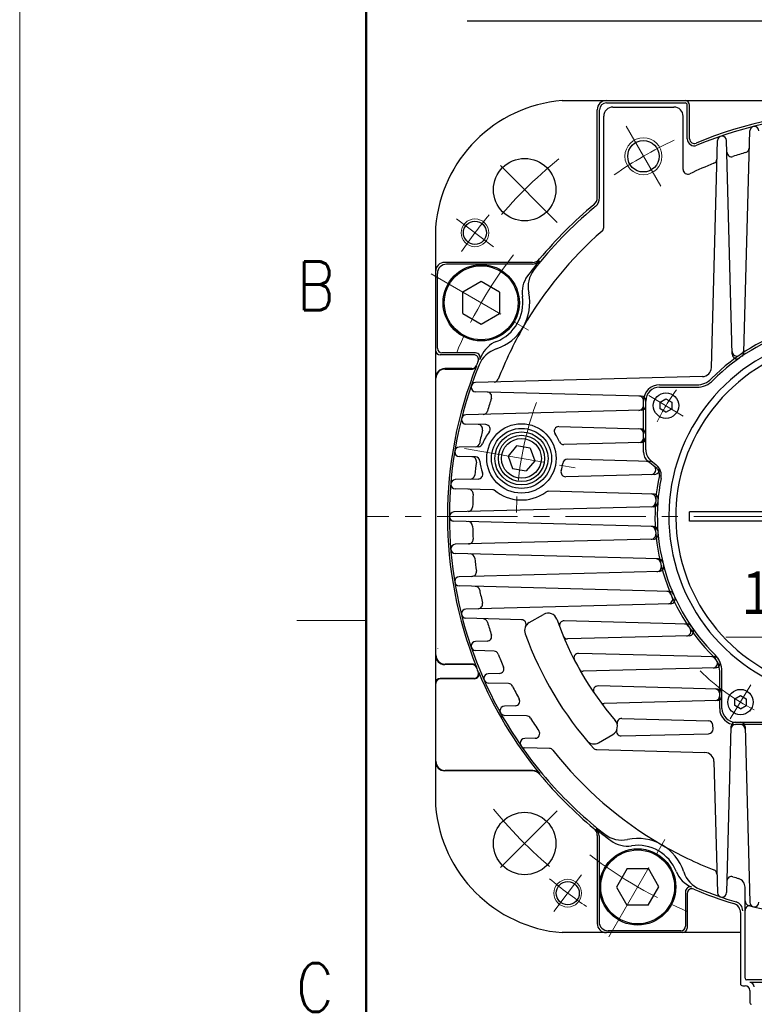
# Model space of a CAD drawing. Header units: millimetres. Extents: x 0 to 1300, y 0 to 891.
# Tile 43 of 142: x 0 to 159, y 512 to 725. Entities that reach past the tile are written whole.
import ezdxf

# ---------------------------------------------------------------- set-up
doc = ezdxf.new("R2010")
doc.units = ezdxf.units.MM
doc.header["$LTSCALE"] = 0.547069
doc.linetypes.add('CENTER', pattern=[50.8, 31.75, -6.35, 6.35, -6.35])
doc.linetypes.add('DOTSX', pattern=[6.35, 3.175, -3.175])
doc.layers.add('NoLayerName_001', color=7, linetype='Continuous')
doc.styles.get("Standard").update_dxf_attribs({"font": 'txt', "bigfont": 'extfont2'})
doc.dimstyles.get("Standard").update_dxf_attribs({"dimtxt": 2.5, "dimasz": 2.5, "dimexe": 1, "dimexo": 1, "dimtad": 1, "dimdec": 3, "dimzin": 0, "dimdsep": 46, "dimtxsty": 'Standard', "dimcen": 2.5, "dimadec": 3, "dimazin": 0, "dimtfac": 0.75, "dimtdec": 3, "dimtmove": 0, "dimatfit": 3, "dimfxl": 1, "dimarcsym": 0})

# ---------------------------------------------------------------- blocks, each defined once
blk = doc.blocks.new('_OPEN30')
at = {"color": 0, "linetype": 'ByBlock', "lineweight": -2}
for p, q in [((-1, 0.267949), (0, 0)), ((0, 0), (-1, -0.267949)), ((0, 0), (-1, 0))]:
    blk.add_line(p, q, dxfattribs=at)
blk = doc.blocks.new('*D118')
at = {"layer": 'Defpoints', "color": 0}
for p in [(180, 614.49), (180, 591.88), (195.5, 580.24)]:
    blk.add_point(p, dxfattribs=at)
at = {"layer": 'NoLayerName_001', "color": 0, "linetype": 'Continuous', "lineweight": 13}
for p, q in [((195.5, 583.24), (195.5, 594.88)), ((180, 591.88), (152.86, 591.88)), ((191, 591.88), (184.5, 591.88))]:
    blk.add_line(p, q, dxfattribs=at)
at = {"layer": 'NoLayerName_001', "color": 0, "lineweight": 13, "xscale": 4.5, "yscale": 4.5, "zscale": 4.5, "rotation": 180}
blk.add_blockref('_OPEN30', (180, 591.88), dxfattribs=at)
at = {"layer": 'NoLayerName_001', "color": 0, "lineweight": 13, "xscale": 4.5, "yscale": 4.5, "zscale": 4.5}
blk.add_blockref('_OPEN30', (195.5, 591.88), dxfattribs=at)
at = {"layer": 'NoLayerName_001', "color": 0, "lineweight": 13, "insert": (164.18, 601.14), "char_height": 10.5, "attachment_point": 5}
blk.add_mtext('\\W0.8000;１６', dxfattribs=at)

msp = doc.modelspace()

# ---------------------------------------------------------------- linework, layer by layer
at = {"layer": 'NoLayerName_001', "color": 7, "linetype": 'Continuous', "lineweight": 13}
msp.add_line((0, 0), (0, 891), dxfattribs=at)
at = {"layer": 'NoLayerName_001', "color": 7, "linetype": 'Continuous', "lineweight": 50}
msp.add_line((75, 30), (75, 861), dxfattribs=at)
at = {"layer": 'NoLayerName_001', "color": 7, "linetype": 'Continuous', "lineweight": 25}
for p, q in [((117.4, 707.9913), (242.601, 707.9913)), ((127, 707.4913), (144, 707.4913)), ((125, 686.9931), (125, 705.9913)), ((125.5, 686.9931), (125.5, 705.9913)), ((128.4, 706.5913), (141.6, 706.5913)), ((144.5, 699.6996), (144.5, 706.9913)), ((145, 699.6996), (145, 706.9913)), ((126.4, 680.504), (126.4, 704.5913)), ((143.6, 693.0635), (143.6, 704.5913)), ((156.7449, 653.4715), (158.0003, 701.4141)), ((149.7144, 650.2238), (151.0003, 699.3317)), ((154.2103, 653.0999), (152.9997, 699.3317)), ((90, 680.5913), (90, 555.3903)), ((110.9982, 672.9913), (92, 672.9913)), ((110.9269, 672.5898), (92.401, 672.5898)), ((90.401, 654.3927), (90.401, 670.5898)), ((99.8737, 668.8491), (95.9116, 666.5616)), ((103.8547, 666.5288), (99.8737, 668.8491)), ((95.9306, 661.9538), (95.9116, 666.5616)), ((103.8547, 666.5288), (103.8737, 661.9209)), ((95.9306, 661.9538), (99.9116, 659.6334)), ((99.9116, 659.6334), (103.8737, 661.9209)), ((98.2917, 652.9913), (91, 652.9913)), ((98.677, 653.3927), (91.401, 653.3927)), ((97.8827, 649.9913), (92, 649.9913)), ((92.087, 649.904), (97.9697, 649.904)), ((90.087, 588.0785), (90.087, 647.904)), ((147.7674, 648.2769), (98.6596, 646.9909)), ((138.5, 646.4913), (146.5336, 646.4913)), ((138.5, 645.9913), (146.5336, 645.9913)), ((134.5262, 644.0524), (98.6596, 644.9916)), ((138.6316, 642.7146), (139.8816, 643.4363)), ((139.8816, 643.4363), (141.1316, 642.7146)), ((135, 642.9913), (135, 643.0307)), ((135, 631.9457), (135, 642.9913)), ((135.5, 632.423), (135.5, 642.9913)), ((138.6316, 641.2713), (138.6316, 642.7146)), ((139.8816, 640.5496), (138.6316, 641.2713)), ((139.8816, 640.5496), (141.1316, 641.2713)), ((141.1316, 642.7146), (141.1316, 641.2713)), ((134.5262, 640.9847), (96.5772, 639.9909)), ((100.8609, 637.8794), (96.5772, 637.9916)), ((116.7134, 637.4643), (134.4262, 637.0005)), ((99.267, 633.0995), (95.121, 632.9909)), ((107.5518, 633.3044), (105.6963, 631.093)), ((110.5193, 632.7812), (107.5518, 633.3044)), ((110.5193, 632.7812), (111.5066, 630.0685)), ((134.5262, 634.0228), (117.7913, 633.5846)), ((98.6508, 630.8992), (95.121, 630.9916)), ((105.6963, 631.093), (106.6836, 628.3804)), ((106.6836, 628.3804), (109.6511, 627.8571)), ((111.5066, 630.0685), (109.6511, 627.8571)), ((136.511, 629.9078), (118.5551, 630.378)), ((137.9226, 628.388), (135.9275, 630.0022)), ((136.613, 630.0907), (137.7632, 629.1602)), ((137.4281, 627.1213), (118.1783, 626.6173)), ((99.2451, 626.1215), (94.2592, 625.9909)), ((102.3714, 623.7792), (94.2592, 623.9916)), ((137.2012, 622.8671), (114.467, 623.4625)), ((137.1402, 620.1213), (93.9738, 618.9909)), ((145, 616.9913), (145, 618.9913)), ((163.3, 618.9913), (145, 618.9913)), ((137.1402, 615.8613), (93.9738, 616.9916)), ((163.3, 616.9913), (145, 616.9913)), ((137.2012, 613.1154), (94.2592, 611.9909)), ((138.2415, 608.8399), (94.2592, 609.9916)), ((138.4219, 606.1248), (95.121, 604.9909)), ((140.6119, 601.8004), (95.121, 602.9916)), ((140.9016, 599.1516), (96.5772, 597.9909)), ((110.2907, 595.0651), (113.3735, 596.845)), ((108.6343, 595.6759), (96.5772, 595.9916)), ((144.5197, 594.7362), (117.8381, 595.4349)), ((144.8914, 592.2016), (118.6006, 591.5131)), ((101.1821, 591.057), (98.6596, 590.9909)), ((102.6782, 588.8864), (98.6596, 588.9916)), ((150.4234, 587.6361), (120.9763, 588.4072)), ((97.8827, 585.9913), (92, 585.9913)), ((97.9414, 586.0785), (92.087, 586.0785)), ((103.8413, 584.0544), (101.4181, 583.9909)), ((150.621, 585.2794), (121.9877, 584.5296)), ((151.5, 576.4913), (151.5, 584.5249)), ((152, 576.4913), (152, 584.5249)), ((90.087, 565.0785), (90.087, 581.904)), ((98.2917, 582.9913), (91, 582.9913)), ((98.4223, 582.904), (91.087, 582.904)), ((105.7862, 581.8772), (101.4181, 581.9916)), ((151.0262, 580.6926), (125.1915, 581.3691)), ((151.0262, 578.1981), (126.4815, 577.5554)), ((154.7483, 578.5946), (155.9983, 579.3163)), ((154.7483, 577.1512), (154.7483, 578.5946)), ((155.9983, 579.3163), (157.2483, 578.5946)), ((157.2483, 578.5946), (157.2483, 577.1512)), ((107.2674, 577.0522), (104.9272, 576.9909)), ((155.9983, 576.4295), (154.7483, 577.1512)), ((155.9983, 576.4295), (157.2483, 577.1512)), ((109.7269, 574.8659), (104.9272, 574.9916)), ((130.3093, 574.327), (149.0786, 573.8355)), ((155, 573.4913), (165.5683, 573.4913)), ((166.0455, 572.9913), (155, 572.9913)), ((125.2907, 569.0843), (128.3735, 570.8642)), ((130.2069, 570.5384), (149.0997, 571.0332)), ((150.0731, 572.059), (150.0521, 572.862)), ((153.9389, 572.5174), (152.9997, 536.6509)), ((157.0066, 572.5174), (158.0003, 534.5685)), ((111.5752, 570.0505), (109.2985, 569.9909)), ((114.6522, 567.8514), (109.2985, 567.9916)), ((124.8845, 567.5835), (148.3104, 566.9701)), ((150.2574, 565.0231), (151.0003, 536.6509)), ((110.9982, 562.9913), (92, 562.9913)), ((111.039, 563.0785), (92.087, 563.0785)), ((125, 548.9895), (125, 529.9913)), ((125.4015, 548.9182), (125.4015, 530.3923)), ((131.4625, 541.846), (129.1421, 537.865)), ((131.4625, 541.846), (136.0704, 541.865)), ((138.3579, 537.9029), (136.0704, 541.865)), ((129.1421, 537.865), (131.4296, 533.9029)), ((136.0375, 533.9219), (138.3579, 537.9029)), ((144.0985, 536.8816), (144.0985, 529.3923)), ((157, 518.1744), (157, 537.7978)), ((144.5, 536.4928), (144.5, 528.9913)), ((136.0375, 533.9219), (131.4296, 533.9029)), ((156, 532.351), (156, 516.9913)), ((143.0985, 528.3923), (127.4015, 528.3923)), ((156, 527.9913), (117.4, 527.9913)), ((202.5, 517.7744), (157.4, 517.7744)), ((156.5, 516.4913), (157, 516.4913)), ((158, 515.4913), (158, 512.8913)), ((201.9972, 517.2418), (158.0003, 517.2418))]:
    msp.add_line(p, q, dxfattribs=at)
at = {"layer": 'NoLayerName_001', "color": 4, "linetype": 'CENTER', "lineweight": 13}
for p, q in [((138.75, 689.4384), (131.25, 702.4287)), ((116.3611, 681.6316), (102.2186, 695.7734)), ((102.5324, 676.3673), (94.546, 682.3855)), ((89.0673, 670.4913), (110.718, 657.9913)), ((143.6222, 639.7454), (136.1756, 644.2198)), ((96.2913, 632.7514), (120.9115, 628.4102)), ((163.3, 617.9913), (75, 617.9913)), ((158.2459, 581.6135), (153.7989, 574.2125)), ((116.3597, 554.3524), (102.2179, 540.2099)), ((127.5, 527.0586), (140, 548.7092)), ((121.6239, 540.5236), (115.6058, 532.5373))]:
    msp.add_line(p, q, dxfattribs=at)
at = {"layer": 'NoLayerName_001', "color": 2, "linetype": 'DOTSX', "lineweight": 13}
for p, q in [((90.5, 618.0086), (90.5, 617.974)), ((90.5, 589.5086), (90.5, 589.474)), ((143.5173, 528.4913), (143.4828, 528.4913))]:
    msp.add_line(p, q, dxfattribs=at)
at = {"layer": 'NoLayerName_001', "color": 2, "linetype": 'Continuous', "lineweight": 13}
msp.add_line((75, 595.5), (60, 595.5), dxfattribs=at)
at = {"layer": 'NoLayerName_001', "color": 4, "linetype": 'Continuous', "lineweight": 13}
for centre, radius in [((135, 695.9336), 4), ((98.5392, 679.3764), 3), ((118.6149, 536.5305), 3)]:
    msp.add_circle(centre, radius, dxfattribs=at)
at = {"layer": 'NoLayerName_001', "color": 7, "linetype": 'Continuous', "lineweight": 25}
for centre, radius in [((135, 695.9336), 3.4), ((109.2896, 688.7022), 6.75), ((98.5392, 679.3764), 2.5), ((99.8927, 664.2413), 8.25), ((99.8927, 664.2413), 8), ((139.8816, 641.9929), 2.75), ((108.6014, 630.5808), 7.5), ((108.6014, 630.5808), 6.5), ((108.6014, 630.5808), 5.75), ((108.6014, 630.5808), 5), ((108.6014, 630.5808), 4.305), ((155.9983, 577.8729), 2.75), ((109.2891, 547.2809), 6.75), ((133.75, 537.8839), 8.25), ((133.75, 537.8839), 8), ((118.6149, 536.5305), 2.5)]:
    msp.add_circle(centre, radius, dxfattribs=at)
for centre, radius, start, end in [((119.896, 678.0953), 30.0001, 94.7743, 175.22555), ((127, 705.9913), 2, 90, 180), ((127, 705.9913), 1.5, 90, 180), ((144, 706.9913), 1, 360, 90), ((144, 706.9913), 0.5, 360, 90), ((128.4, 704.5913), 2, 90, 180), ((141.6, 704.5913), 2, 0, 90), ((180, 617.9913), 87.5, 90, 112.592892), ((180, 617.9913), 87, 90, 112.592892), ((159, 701.3879), 1, 1.5, 178.5), ((146, 699.6996), 1.5, 180, 292.592892), ((146, 699.6996), 1, 180, 292.592892), ((152, 699.3055), 1, 1.5, 178.5), ((154.0654, 696.8354), 1, 181.5, 288.207873), ((180, 617.9913), 82, 106.157347, 108.207873), ((156.9031, 697.7129), 1, 286.157347, 358.5), ((180, 617.9913), 82, 111.266434, 115.246027), ((149.8955, 695.3393), 1, 291.266434, 358.5), ((144.6, 693.0635), 1, 180, 295.246027), ((123, 686.9931), 2, 309.558929, 0), ((123, 686.9931), 2.5, 309.558929, 0), ((180, 617.9913), 87, 129.825341, 142.161887), ((180, 617.9913), 87.5, 129.558929, 140.441071), ((180, 617.9913), 87, 129.558929, 129.825341), ((180, 617.9913), 82, 131.134686, 150.000009), ((125.4, 680.504), 1, 311.134686, 0), ((180, 617.9913), 87.3, 140.6688, 143.403885), ((110.9269, 674.5898), 2, 270, 320.6688), ((110.9982, 674.9913), 2, 270, 320.441071), ((92, 670.9913), 2, 90, 180), ((92.401, 670.5898), 2, 90, 180), ((116.0305, 667.6793), 6, 142.161887, 192.026637), ((114.7277, 666.4599), 6, 143.403885, 188.505898), ((99.8926, 664.2413), 10.5, 287.97338, 12.026637), ((99.8926, 664.2413), 9, 291.494119, 8.505898), ((180, 617.9913), 42.5, 77.890171, 135.402055), ((180, 617.9913), 82, 150.000009, 158.733566), ((180, 617.9913), 42, 78.675206, 135.402055), ((180, 617.9913), 39.5, 318.330134, 270), ((91, 653.9913), 1, 180, 270), ((91.401, 654.3927), 1, 180, 270), ((104.9841, 648.5465), 6, 107.97338, 157.838129), ((105.3887, 650.2844), 6, 111.494119, 156.596132), ((180, 617.9913), 38, 319.685091, 270.716216), ((155.7614, 654.1124), 1, 303.863073, 358.5), ((98.2917, 651.9913), 1, 337.407108, 90), ((98.677, 652.3927), 1, 337.070538, 90), ((180, 617.9913), 87.3, 156.596132, 157.070538), ((155.1942, 653.7254), 1, 181.5, 304.767471), ((155.2099, 653.1261), 1, 181.5, 305.205665), ((155.7453, 653.4977), 1, 304.337291, 358.5), ((92, 647.9913), 2, 90, 180), ((92.087, 647.904), 2, 90, 180), ((180, 617.9913), 87.413, 158.144864, 201.855136), ((180, 617.9913), 87, 157.838129, 180), ((97.8827, 650.9913), 1, 270, 338.106572), ((97.9414, 650.904), 1, 270, 338.144864), ((180, 617.9913), 87.5, 157.407108, 158.106572), ((147.7151, 650.2762), 2, 271.5, 358.5), ((102.652, 648.0958), 1, 271.5, 338.733566), ((146.5336, 650.9913), 4.5, 270, 315.402055), ((98.6858, 645.9913), 1, 91.5, 268.5), ((138.5, 642.9913), 3.5, 90, 180), ((138.5, 642.9913), 3, 90, 180), ((146.5336, 650.9913), 5, 270, 315.402055), ((101.1559, 643.9259), 1, 341.792127, 88.5), ((180, 617.9913), 82, 161.792127, 163.842653), ((134.0006, 643.0658), 1, 357.985724, 88.5), ((134.5, 643.0528), 1, 0, 88.5), ((134, 641.9712), 1, 271.5, 0), ((134.5, 641.9843), 1, 271.5, 0), ((96.6034, 638.9913), 1, 91.5, 268.5), ((100.2784, 641.0882), 1, 271.5, 343.842653), ((99.1879, 636.9229), 1, 346.815235, 88.5), ((100.8347, 636.8798), 1, 320.957106, 88.5), ((116.6872, 636.4647), 1, 88.5, 216.042894), ((134, 636.0113), 1, 0, 88.5), ((134.4, 636.0008), 1, 0, 88.5), ((180, 617.9913), 82, 166.815235, 168.821825), ((108.6014, 630.5808), 9, 140.957106, 159.400171), ((108.6014, 630.5808), 9, 23.599829, 36.042894), ((134, 635.0094), 1, 271.5, 0), ((134.4, 635.0198), 1, 271.5, 0), ((134.5, 635.0224), 1, 271.5, 0), ((95.1472, 631.9913), 1, 91.5, 268.5), ((98.5746, 634.0817), 1, 271.5, 348.821825), ((99.2408, 634.0992), 1, 271.5, 339.400171), ((117.7651, 634.5842), 1, 203.599829, 271.5), ((97.8616, 629.9195), 1, 351.737202, 88.5), ((98.6247, 629.8995), 1, 3.906241, 88.5), ((137.5, 631.9457), 2.5, 180, 231.023832), ((138.5, 632.423), 3, 180, 231.023832), ((180, 617.9913), 82, 171.737202, 173.716055), ((108.6014, 630.5808), 9, 183.906241, 200.24051), ((108.6014, 630.5808), 9, 342.75949, 353.093759), ((118.5289, 629.3783), 1, 88.5, 173.093759), ((135.6633, 628.9296), 1, 51.023832, 88.5), ((136.4848, 628.9081), 1, 51.023832, 88.5), ((136.6859, 628.1023), 1, 271.5, 51.023832), ((137.4019, 628.121), 1, 271.5, 40.280549), ((135.8762, 626.8279), 3, 348.675206, 51.023832), ((136.9791, 627.2219), 1.5, 347.890171, 51.023832), ((97.4987, 627.0761), 1, 271.5, 353.716055), ((99.219, 627.1211), 1, 271.5, 20.24051), ((118.1521, 627.6169), 1, 162.75949, 271.5), ((180, 617.9913), 42.5, 167.890171, 225.402055), ((180, 617.9913), 42, 168.675206, 225.402055), ((94.2854, 624.9913), 1, 91.5, 268.5), ((97.1462, 622.9157), 1, 356.598637, 88.5), ((180, 617.9913), 82, 176.598637, 178.564055), ((102.3452, 622.7795), 1, 51.27186, 88.5), ((108.6014, 630.5808), 9, 229.17756, 305.72814), ((114.4408, 622.4628), 1, 88.5, 125.72814), ((136.6742, 621.8806), 1, 354.87035, 88.5), ((137.1751, 621.8675), 1, 354.828087, 88.5), ((97.0261, 620.0712), 1, 271.5, 358.564055), ((136.6118, 621.1078), 1, 271.5, 355.891581), ((137.114, 621.1209), 1, 271.5, 355.826154), ((94, 617.9913), 1, 91.5, 269.673877), ((180, 617.9913), 87, 180, 219.825341), ((97.0261, 615.9113), 1, 1.435945, 88.5), ((180, 617.9913), 82, 181.435945, 183.401363), ((136.6118, 614.8748), 1, 4.108419, 88.5), ((137.114, 614.8616), 1, 4.173846, 88.5), ((136.6742, 614.1019), 1, 271.5, 5.12965), ((137.1751, 614.1151), 1, 271.5, 5.171913), ((94.2854, 610.9913), 1, 90.325452, 269.677637), ((97.1462, 613.0669), 1, 271.5, 3.401363), ((97.4987, 608.9064), 1, 6.283945, 88.5), ((180, 617.9913), 82, 186.283945, 188.262798), ((137.6977, 607.8538), 1, 13.476439, 88.5), ((137.8827, 607.111), 1, 271.5, 14.484649), ((138.2154, 607.8402), 1, 13.654736, 88.5), ((138.3958, 607.1245), 1, 271.5, 14.638321), ((95.1472, 603.9913), 1, 91.5, 268.5), ((97.8616, 606.063), 1, 271.5, 8.262798), ((98.5746, 601.9008), 1, 11.178175, 88.5), ((180, 617.9913), 82, 191.178175, 193.184765), ((140.0346, 600.8152), 1, 23.256805, 88.5), ((140.5857, 600.8007), 1, 23.564419, 88.5), ((99.1879, 599.0596), 1, 271.5, 13.184765), ((140.3329, 600.1371), 1, 271.5, 24.232587), ((140.8754, 600.1513), 1, 271.5, 24.512009), ((96.6034, 596.9913), 1, 91.5, 268.5), ((114.3735, 595.1129), 2, 19.219304, 120), ((100.2784, 594.8944), 1, 16.157347, 88.5), ((180, 617.9913), 82, 196.157347, 198.207873), ((108.6082, 594.6762), 1, 333.401714, 88.5), ((111.2907, 593.333), 2, 120, 199.741927), ((180, 617.9913), 67.5, 199.219304, 220.780696), ((117.8119, 594.4352), 1, 88.5, 200.746035), ((143.8788, 593.7526), 1, 33.863073, 88.5), ((144.4936, 593.7365), 1, 34.337291, 88.5), ((101.1559, 592.0566), 1, 271.5, 18.207873), ((180, 617.9913), 75, 199.741927, 221.888063), ((118.5745, 592.5128), 1, 202.528039, 271.5), ((144.2659, 593.1855), 1, 271.5, 34.767471), ((144.8652, 593.2012), 1, 271.5, 35.205665), ((98.6858, 589.9913), 1, 91.5, 268.5), ((92, 587.9913), 2, 180, 270), ((92.087, 588.0785), 2, 180, 270), ((102.652, 587.8867), 1, 21.266434, 88.5), ((180, 617.9913), 82, 201.266434, 203.380413), ((120.9501, 587.4076), 1, 88.5, 207.380992), ((147, 584.5249), 5, 360, 45.402055), ((97.8827, 584.9913), 1, 21.893428, 90), ((97.9414, 585.0785), 1, 21.855136, 90), ((149.7789, 586.6527), 1, 37.440933, 88.5), ((150.0371, 586.2644), 1, 271.5, 29.8025), ((147, 584.5249), 4.5, 360, 45.402055), ((150.3972, 586.6365), 1, 31.863859, 88.5), ((150.5949, 586.279), 1, 271.5, 26.01055), ((98.2917, 583.9913), 1, 270, 22.592892), ((98.4223, 583.904), 1, 270, 22.677639), ((180, 617.9913), 87.5, 201.893428, 202.592892), ((180, 617.9913), 87.413, 202.677639, 219.532447), ((101.4443, 582.9913), 1, 91.5, 268.5), ((103.8151, 585.054), 1, 271.5, 23.380413), ((121.9615, 585.5292), 1, 209.219135, 271.5), ((91, 581.9913), 1, 90, 180), ((91.087, 581.904), 1, 90, 180), ((105.76, 580.8776), 1, 26.561168, 88.5), ((180, 617.9913), 82, 206.561168, 208.763652), ((125.1653, 580.3694), 1, 88.5, 214.453831), ((150.5, 579.706), 1, 0, 88.5), ((151, 579.6929), 1, 0, 88.5), ((107.2412, 578.0519), 1, 271.5, 28.763652), ((126.4553, 578.555), 1, 216.372076, 271.5), ((150.5, 579.1846), 1, 271.5, 0), ((151, 579.1977), 1, 271.5, 0), ((104.9533, 575.9913), 1, 91.5, 268.5), ((155, 576.4913), 3.5, 180, 270), ((155, 576.4913), 3, 180, 270), ((109.7008, 573.8663), 1, 32.115418, 88.5), ((180, 617.9913), 82, 212.115418, 214.440843), ((127.3735, 572.5963), 2, 300, 40.780696), ((130.2831, 573.3273), 1, 88.5, 194.103745), ((149.0525, 572.8358), 1, 1.5, 88.5), ((154.9254, 571.9919), 1, 89.050499, 178.5), ((154.9385, 572.4913), 1, 90, 178.5), ((156.007, 572.4913), 1, 1.5, 90), ((156.02, 571.9913), 1, 1.5, 90), ((111.549, 571.0502), 1, 271.5, 34.440843), ((130.1807, 571.5381), 1, 159.345907, 271.5), ((149.0735, 572.0328), 1, 271.5, 1.5), ((109.3247, 568.9913), 1, 91.5, 268.5), ((124.2907, 570.8164), 2, 220.258073, 300), ((114.6261, 566.8518), 1, 38.034703, 88.5), ((180, 617.9913), 82, 218.034703, 240.000009), ((124.9107, 568.5831), 1, 221.888063, 268.5), ((148.2581, 564.9707), 2, 1.5, 88.5), ((92, 564.9913), 2, 180, 270), ((92.087, 565.0785), 2, 180, 270), ((110.9982, 560.9913), 2, 39.558929, 90), ((111.039, 561.0785), 2, 39.532447, 90), ((180, 617.9913), 87.5, 219.558929, 230.441071), ((180, 617.9913), 87, 219.825341, 230.174659), ((119.896, 557.8873), 30.0001, 184.773, 265.225), ((123, 548.9895), 2, 0, 50.441071), ((180, 617.9913), 87, 230.174659, 232.161887), ((123.4015, 548.9182), 2, 0, 50.6688), ((180, 617.9913), 87.3, 230.6688, 233.403885), ((130.312, 554.0218), 6, 232.161887, 282.026637), ((131.5313, 552.7189), 6, 233.403885, 278.505898), ((133.75, 537.8839), 10.5, 17.97338, 102.026637), ((133.75, 537.8839), 9, 21.494119, 98.505898), ((180, 617.9913), 82, 240.000009, 248.733566), ((147.7068, 543.38), 6, 201.494119, 246.596132), ((149.4448, 542.9754), 6, 197.97338, 247.838129), ((149.8955, 540.6433), 1, 1.5, 68.733566), ((154.0654, 539.1472), 1, 71.792127, 178.5), ((180, 617.9913), 82, 251.792127, 252.685346), ((155, 537.7978), 2, 360, 72.685346), ((145.0985, 536.8816), 1, 66.717803, 180), ((145.5, 536.4928), 1, 67.056046, 180), ((180, 617.9913), 87.5, 247.056046, 253.11194), ((180, 617.9913), 87, 247.838129, 253.35046), ((152, 536.6771), 1, 181.5, 358.5), ((154.5, 532.7226), 2, 0, 73.35046), ((158, 534.8528), 1, 180, 255.178179), ((154, 532.351), 2, 360, 73.11194), ((158, 532.7856), 1, 75.522488, 180), ((180, 617.9913), 87, 255.178179, 284.821821), ((159, 534.5946), 1, 181.5, 358.5), ((127.4015, 530.3923), 2, 180, 270), ((127, 529.9913), 2, 180, 270), ((143.0985, 529.3923), 1, 270, 0), ((143.5, 528.9913), 1, 270, 0), ((157.4, 518.1744), 0.4, 180, 270), ((156.5, 516.9913), 0.5, 180, 270), ((157, 515.4913), 1, 0, 90), ((157.9976, 516.2418), 1, 0, 90), ((158.4, 512.8913), 0.4, 180, 270)]:
    msp.add_arc(centre, radius, start, end, dxfattribs=at)
at = {"layer": 'NoLayerName_001', "color": 4, "linetype": 'CENTER', "lineweight": 13}
for radius, start, end in [(90, 115.223978, 124.776039), (100, 129.267615, 140.731551), (102, 140.191102, 145.808898), (92.5, 142.251424, 157.748576), (46.75, 144.059244, 154.030893), (72.5, 160.109141, 179.890859), (46.75, 225.542263, 243.301892), (100, 219.267615, 230.731551), (92.5, 232.251424, 247.748576), (102, 230.191102, 235.808898)]:
    msp.add_arc((180, 617.9913), radius, start, end, dxfattribs=at)

# ---------------------------------------------------------------- texts
at = {"layer": 'NoLayerName_001', "color": 2, "lineweight": 13, "char_height": 10.5, "attachment_point": 7}
for s, insert in [('\\A1;\\W0.8600;B', (60.0497, 662.6685)), ('\\A1;\\W0.8600;C', (59.8108, 510.8768))]:
    msp.add_mtext(s, dxfattribs=dict(at, insert=insert))

# ---------------------------------------------------------------- dimensions: what is measured, and where the dimension line sits
at = {"layer": 'NoLayerName_001', "color": 3, "linetype": 'Continuous', "lineweight": 13}
dim = msp.add_linear_dim(base=(180, 591.8828), p1=(195.5, 580.2413), p2=(180, 614.4913), angle=180, text='\\W0.8000;１６', dimstyle='Standard', override={"dimtxt": 10.5, "dimasz": 4.5, "dimexe": 3, "dimexo": 3, "dimgap": 3, "dimzin": 8, "dimblk": 'OPEN30', "dimse2": 1, "dimclrd": 0, "dimclre": 0, "dimclrt": 0, "dimtp": 0, "dimtm": 0, "dimlwd": 13, "dimlwe": 13}, dxfattribs=at)
dim.commit()
dim.dimension.update_dxf_attribs({"geometry": '*D118', "text_midpoint": (164.1798, 591.8828), "dimtype": 160})

# ---------------------------------------------------------------- leaders
at = {"layer": 'NoLayerName_001', "color": 3, "linetype": 'Continuous', "lineweight": 13, "annotation_type": 0, "has_hookline": 1, "hookline_direction": 1, "text_width": 85.0963}
msp.add_leader([(184.5174, 645.4913), (188.56, 725.166), (182.56, 725.166)], dimstyle='Standard', override={"dimtxt": 10.5, "dimasz": 6, "dimldrblk": 'OPEN30'}, dxfattribs=at)

doc.saveas('drawing.dxf')
